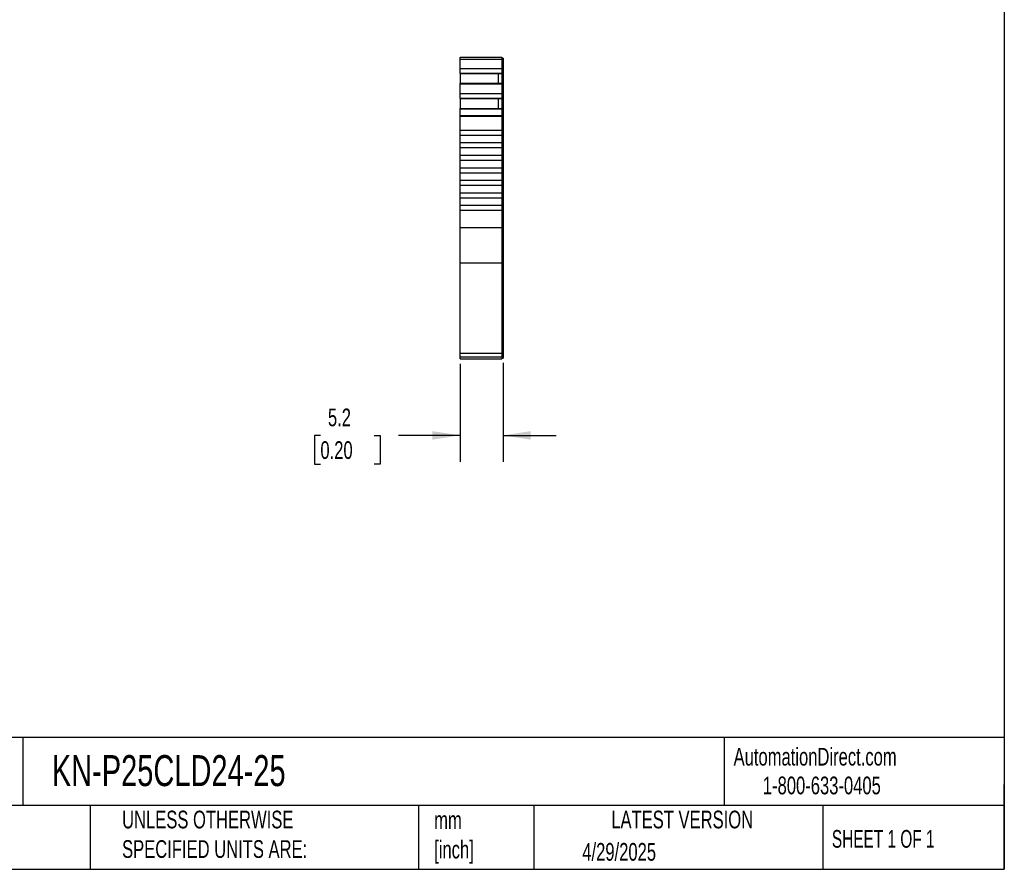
# Model space of a CAD drawing. Header units: millimetres. Extents: x 6 to 273, y 6 to 210.
# Tile 4 of 6: x 155 to 273, y 6 to 108. Entities that reach past the tile are written whole.
import ezdxf

# ---------------------------------------------------------------- set-up
doc = ezdxf.new("R2010")
doc.units = ezdxf.units.MM
doc.linetypes.add('SLD-Solid', pattern=[0])
doc.layers.add('DIMENSIONS', color=140, linetype='SLD-Solid', lineweight=25)
doc.layers.add('TEXT', color=140, linetype='SLD-Solid', lineweight=25)
doc.styles.add('SLDTEXTSTYLE0', font='TXT', dxfattribs={"width": 0.7})
doc.styles.add('SLDTEXTSTYLE1', font='TXT', dxfattribs={"width": 0.65})
doc.dimstyles.new('SLDDIMSTYLE1', dxfattribs={"dimtxt": 2.158008, "dimasz": 3.302, "dimexe": 0, "dimexo": 0.0625, "dimgap": 0.539502, "dimtad": 0, "dimtih": 1, "dimtoh": 1, "dimrnd": 1e-09, "dimzin": 12, "dimdsep": 46, "dimtxsty": 'SLDTEXTSTYLE0', "dimsah": 1, "dimcen": 0.09, "dimadec": 0, "dimazin": 3, "dimtfac": 1, "dimtmove": 0, "dimatfit": 0, "dimfxl": 0, "dimfrac": 2, "dimtolj": 1, "dimtzin": 12, "dimarcsym": 0})

# ---------------------------------------------------------------- blocks, each defined once
blk = doc.blocks.new('_D_3')
at = {"layer": 'DIMENSIONS'}
for p, q in [((208, 66.81), (208, 55.07)), ((213.15, 66.9), (213.15, 55.07)), ((191.31, 58.24), (190.59, 58.24)), ((190.59, 58.24), (190.59, 54.81)), ((197.73, 58.24), (198.45, 58.24)), ((198.45, 58.24), (198.45, 54.81)), ((208, 58.24), (200.65, 58.24)), ((213.15, 58.24), (219.5, 58.24)), ((190.59, 54.81), (191.31, 54.81)), ((198.45, 54.81), (197.73, 54.81))]:
    blk.add_line(p, q, dxfattribs=at)
for points in [[(208, 58.24), (204.7, 58.75), (204.7, 57.73)], [(213.15, 58.24), (216.45, 57.73), (216.45, 58.75)]]:
    blk.add_solid(points, dxfattribs=at)
at = {"layer": 'DIMENSIONS', "char_height": 2.117, "attachment_point": 1, "style": 'SLDTEXTSTYLE0'}
for s, insert in [('5.2', (192.21, 61.45)), ('0.20', (191.31, 57.54))]:
    blk.add_mtext(s, dxfattribs=dict(at, insert=insert))

msp = doc.modelspace()

# ---------------------------------------------------------------- linework, layer by layer
for p, q in [((207.997, 103.453), (212.997, 103.453)), ((207.997, 103.23), (207.997, 103.453)), ((207.997, 103.23), (212.997, 103.23)), ((207.997, 102.105), (207.997, 103.23)), ((212.997, 103.453), (212.997, 103.23)), ((212.997, 103.353), (213.147, 103.353)), ((212.997, 103.23), (212.997, 102.105)), ((212.997, 103.204), (213.147, 103.204)), ((213.147, 103.353), (213.147, 103.204)), ((213.147, 103.204), (213.147, 102.148)), ((207.997, 102.105), (212.997, 102.105)), ((207.997, 101.546), (207.997, 102.105)), ((207.997, 101.546), (212.997, 101.546)), ((207.997, 101.53), (207.997, 101.546)), ((207.997, 101.53), (207.997, 100.339)), ((207.997, 101.53), (212.547, 101.53)), ((212.547, 101.53), (212.997, 101.53)), ((212.547, 101.53), (212.547, 100.339)), ((212.997, 102.148), (213.147, 102.148)), ((212.997, 102.105), (212.997, 101.546)), ((212.997, 101.638), (213.147, 101.638)), ((212.997, 101.601), (213.147, 101.601)), ((212.997, 101.546), (212.997, 101.53)), ((212.997, 101.53), (212.997, 100.339)), ((213.147, 102.148), (213.147, 101.638)), ((213.147, 101.638), (213.147, 101.601)), ((213.147, 101.601), (213.147, 100.238)), ((207.997, 100.339), (212.997, 100.339)), ((207.997, 100.269), (207.997, 100.339)), ((207.997, 100.269), (212.997, 100.269)), ((207.997, 99.111), (207.997, 100.269)), ((212.997, 100.339), (212.997, 100.269)), ((212.997, 100.269), (212.997, 99.111)), ((212.997, 100.238), (213.147, 100.238)), ((212.997, 100.174), (213.147, 100.174)), ((213.147, 100.238), (213.147, 100.174)), ((213.147, 100.174), (213.147, 99.154)), ((207.997, 99.111), (212.997, 99.111)), ((207.997, 98.552), (207.997, 99.111)), ((212.997, 99.154), (213.147, 99.154)), ((212.997, 99.111), (212.997, 98.552)), ((213.147, 99.154), (213.147, 98.644)), ((207.997, 98.552), (212.997, 98.552)), ((207.997, 98.536), (207.997, 98.552)), ((207.997, 98.536), (207.997, 97.345)), ((207.997, 98.536), (212.547, 98.536)), ((212.547, 98.536), (212.997, 98.536)), ((212.547, 98.536), (212.547, 97.345)), ((212.997, 98.644), (213.147, 98.644)), ((212.997, 98.607), (213.147, 98.607)), ((212.997, 98.552), (212.997, 98.536)), ((212.997, 98.536), (212.997, 97.345)), ((213.147, 98.644), (213.147, 98.607)), ((213.147, 98.607), (213.147, 97.244)), ((207.997, 97.345), (212.997, 97.345)), ((207.997, 97.275), (207.997, 97.345)), ((207.997, 97.275), (212.997, 97.275)), ((207.997, 96.501), (207.997, 97.275)), ((207.997, 96.501), (212.997, 96.501)), ((207.997, 96.424), (207.997, 96.501)), ((212.997, 97.345), (212.997, 97.275)), ((212.997, 97.275), (212.997, 96.501)), ((212.997, 97.244), (213.147, 97.244)), ((212.997, 97.18), (213.147, 97.18)), ((212.997, 96.501), (212.997, 96.424)), ((213.147, 97.244), (213.147, 97.18)), ((213.147, 97.18), (213.147, 96.476)), ((207.997, 96.424), (212.997, 96.424)), ((207.997, 94.753), (207.997, 96.424)), ((212.997, 96.476), (213.147, 96.476)), ((212.997, 96.424), (212.997, 94.753)), ((212.997, 96.424), (213.147, 96.424)), ((213.147, 96.476), (213.147, 96.424)), ((213.147, 96.424), (213.147, 83.092)), ((207.997, 94.753), (212.997, 94.753)), ((207.997, 94.153), (207.997, 94.753)), ((207.997, 94.153), (212.997, 94.153)), ((207.997, 93.253), (207.997, 94.153)), ((212.997, 94.753), (212.997, 94.153)), ((212.997, 94.153), (212.997, 93.253)), ((207.997, 93.253), (212.997, 93.253)), ((207.997, 92.653), (207.997, 93.253)), ((212.997, 93.253), (212.997, 92.653)), ((207.997, 92.653), (212.997, 92.653)), ((207.997, 91.753), (207.997, 92.653)), ((212.997, 92.653), (212.997, 91.753)), ((207.997, 91.153), (207.997, 91.753)), ((207.997, 91.753), (212.997, 91.753)), ((207.997, 91.153), (212.997, 91.153)), ((207.997, 90.253), (207.997, 91.153)), ((212.997, 91.753), (212.997, 91.153)), ((212.997, 91.153), (212.997, 90.253)), ((207.997, 90.253), (212.997, 90.253)), ((207.997, 89.653), (207.997, 90.253)), ((207.997, 89.653), (212.997, 89.653)), ((207.997, 88.753), (207.997, 89.653)), ((212.997, 90.253), (212.997, 89.653)), ((212.997, 89.653), (212.997, 88.753)), ((207.997, 88.753), (212.997, 88.753)), ((207.997, 88.153), (207.997, 88.753)), ((212.997, 88.753), (212.997, 88.153)), ((207.997, 88.153), (212.997, 88.153)), ((207.997, 87.253), (207.997, 88.153)), ((207.997, 87.253), (212.997, 87.253)), ((207.997, 86.653), (207.997, 87.253)), ((212.997, 88.153), (212.997, 87.253)), ((212.997, 87.253), (212.997, 86.653)), ((207.997, 86.653), (212.997, 86.653)), ((207.997, 85.753), (207.997, 86.653)), ((212.997, 86.653), (212.997, 85.753)), ((207.997, 85.753), (212.997, 85.753)), ((207.997, 85.153), (207.997, 85.753)), ((207.997, 85.153), (212.997, 85.153)), ((207.997, 83.092), (207.997, 85.153)), ((212.997, 85.753), (212.997, 85.153)), ((212.997, 85.153), (212.997, 83.092)), ((207.997, 83.092), (212.997, 83.092)), ((207.997, 78.859), (207.997, 83.092)), ((212.997, 83.092), (212.997, 78.859)), ((212.997, 83.092), (213.147, 83.092)), ((213.147, 83.092), (213.147, 78.943)), ((207.997, 78.859), (212.997, 78.859)), ((207.997, 68.082), (207.997, 78.859)), ((212.997, 78.943), (213.147, 78.943)), ((212.997, 78.859), (212.997, 68.082)), ((213.147, 78.943), (213.147, 68.166)), ((207.997, 68.082), (212.997, 68.082)), ((207.997, 67.643), (207.997, 68.082)), ((207.997, 67.643), (212.997, 67.643)), ((207.997, 67.381), (207.997, 67.643)), ((207.997, 67.381), (212.997, 67.381)), ((207.997, 67.381), (212.997, 67.381)), ((212.997, 68.166), (213.147, 68.166)), ((212.997, 68.082), (212.997, 67.643)), ((212.997, 67.743), (213.147, 67.743)), ((212.997, 67.643), (212.997, 67.381)), ((212.997, 67.481), (213.147, 67.481)), ((212.997, 67.481), (213.147, 67.481)), ((213.147, 68.166), (213.147, 67.743)), ((213.147, 67.743), (213.147, 67.481))]:
    msp.add_line(p, q)
at = {"layer": 'TEXT'}
for p, q in [((273.05, 209.55), (273.05, 6.35)), ((273.05, 22.126), (6.35, 22.126)), ((155.759, 22.126), (155.759, 13.97)), ((239.575, 22.126), (239.575, 13.97)), ((273.05, 6.35), (273.05, 16.51)), ((273.05, 13.97), (6.35, 13.97)), ((163.78, 13.97), (163.78, 6.35)), ((203.024, 13.97), (203.024, 6.35)), ((216.812, 13.97), (216.812, 6.35)), ((251.349, 13.97), (251.349, 6.35)), ((6.35, 6.35), (273.05, 6.35))]:
    msp.add_line(p, q, dxfattribs=at)

# ---------------------------------------------------------------- texts
for s, insert, char_height, attachment_point, style in [('KN-P25CLD24-25', (159.208, 20.006), 3.70417, 1, 'SLDTEXTSTYLE0'), ('AutomationDirect.com', (240.695, 20.877), 2.11667, 1, 'SLDTEXTSTYLE0'), ('1-800-633-0405', (244.192, 17.437), 2.11667, 1, 'SLDTEXTSTYLE0'), ('UNLESS OTHERWISE ^JSPECIFIED UNITS ARE:', (167.608, 13.361), 2.11667, 1, 'SLDTEXTSTYLE0'), ('LATEST VERSION', (234.552, 13.364), 2.11667, 2, 'SLDTEXTSTYLE0'), ('mm^J[inch]', (204.907, 13.297), 2.1167, 1, 'SLDTEXTSTYLE0'), ('SHEET 1 OF 1', (252.441, 11.051), 2.11667, 1, 'SLDTEXTSTYLE1'), ('4/29/2025', (222.613, 9.497), 2.1167, 1, 'SLDTEXTSTYLE0')]:
    msp.add_mtext(s, dxfattribs=dict(at, insert=insert, char_height=char_height, attachment_point=attachment_point, style=style))

# ---------------------------------------------------------------- dimensions: what is measured, and where the dimension line sits
at = {"layer": 'DIMENSIONS'}
dim = msp.add_linear_dim(base=(213.147, 58.242), p1=(207.997, 68.082), p2=(213.147, 68.166), angle=0, dimstyle='SLDDIMSTYLE1', dxfattribs=at)
dim.commit()
dim.dimension.update_dxf_attribs({"geometry": '_D_3', "text_midpoint": (194.521, 58.242), "dimtype": 160})

doc.saveas('drawing.dxf')
